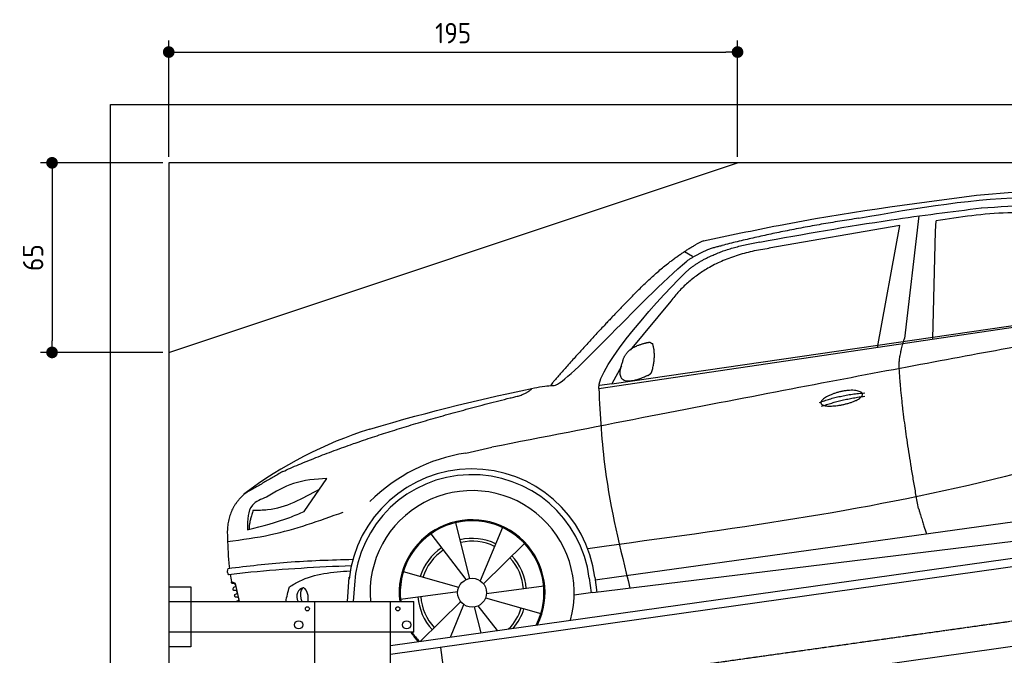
# Model space of a CAD drawing. Header units: millimetres. Extents: x -311 to 6440, y -244 to 5841.
# Tile 4 of 7: x -311 to 3065, y 3662 to 5841. Entities that reach past the tile are written whole.
import ezdxf

# ---------------------------------------------------------------- set-up
doc = ezdxf.new("R2010")
doc.units = ezdxf.units.MM
doc.linetypes.add('GEN3', pattern=[6.25, 5, -1.25])
for name, color, linetype in [('3', 6, 'GEN3'), ('CAR', 1, 'Continuous'), ('SICHTBARE_KANTEN_DIN_', 7, 'Continuous')]:
    doc.layers.add(name, color=color, linetype=linetype)
doc.layers.add('AM_0', color=7, linetype='Continuous', lineweight=50)
doc.layers.add('AM_5', color=3, linetype='Continuous', lineweight=25)
doc.styles.get("Standard").update_dxf_attribs({"font": 'ISOCP.SHX'})
doc.dimstyles.new('KLAUS_DXF', dxfattribs={"dimscale": 20, "dimtxt": 3.5, "dimasz": 2, "dimexe": 2, "dimexo": 1, "dimgap": 1.5, "dimtad": 1, "dimlfac": 0.1, "dimdsep": 46, "dimtxsty": 'STANDARD', "dimblk": 'DOT', "dimcen": 2, "dimclrd": 256, "dimclre": 256, "dimclrt": 2, "dimadec": 0, "dimazin": 0, "dimtfac": 1, "dimtmove": 2, "dimatfit": 3, "dimfxl": 1, "dimtolj": 1, "dimarcsym": 0})

# ---------------------------------------------------------------- blocks, each defined once
blk = doc.blocks.new('_DOT')
at = {"color": 0, "linetype": 'ByBlock'}
blk.add_line((-0.5, 0), (-1, 0), dxfattribs=at)
at = {"color": 0, "linetype": 'ByBlock', "const_width": 0.5}
blk.add_lwpolyline([(-0.25, 0, 1), (0.25, 0, 1)], format="xyb", close=True, dxfattribs=at)
blk = doc.blocks.new('*D6')
at = {"layer": 'AM_5', "lineweight": -2, "transparency": 16777216}
for p, q in [((200, 5370), (200, 5769.6)), ((2150, 5370), (2150, 5769.6)), ((240, 5729.6), (2110, 5729.6))]:
    blk.add_line(p, q, dxfattribs=at)
at = {"layer": 'DEFPOINTS', "color": 0, "transparency": 16777216}
for p in [(2150, 5729.6), (200, 5350), (2150, 5350)]:
    blk.add_point(p, dxfattribs=at)
at = {"layer": 'AM_5', "lineweight": -2, "transparency": 16777216, "xscale": 40, "yscale": 40, "zscale": 40, "rotation": 180}
blk.add_blockref('_DOT', (200, 5729.6), dxfattribs=at)
at = {"layer": 'AM_5', "lineweight": -2, "transparency": 16777216, "xscale": 40, "yscale": 40, "zscale": 40}
blk.add_blockref('_DOT', (2150, 5729.6), dxfattribs=at)
at = {"layer": 'AM_5', "color": 2, "transparency": 16777216, "insert": (1175, 5794.6), "char_height": 70, "attachment_point": 5}
blk.add_mtext('\\A1;195', dxfattribs=at)
blk = doc.blocks.new('*D8')
at = {"layer": 'AM_5', "lineweight": -2, "transparency": 16777216}
for p, q in [((180, 5350), (-240, 5350)), ((-200, 5310), (-200, 4740)), ((180.1, 4700), (-240, 4700))]:
    blk.add_line(p, q, dxfattribs=at)
at = {"layer": 'DEFPOINTS', "color": 0, "transparency": 16777216}
for p in [(200, 5350), (-200, 4700), (200.1, 4700)]:
    blk.add_point(p, dxfattribs=at)
at = {"layer": 'AM_5', "lineweight": -2, "transparency": 16777216, "xscale": 40, "yscale": 40, "zscale": 40}
for p, rotation in [((-200, 5350), 90), ((-200, 4700), 270)]:
    blk.add_blockref('_DOT', p, dxfattribs=dict(at, rotation=rotation))
at = {"layer": 'AM_5', "color": 2, "transparency": 16777216, "insert": (-265, 5025), "char_height": 70, "attachment_point": 5, "rotation": 90}
blk.add_mtext('\\A1;65', dxfattribs=at)
blk = doc.blocks.new('car_150_')
at = {"layer": 'CAR'}
for p, q in [((6993.7, 5277.2), (7129.2, 5288.8)), ((6796.4, 5203.8), (6750.1, 4783)), ((6731.9, 5170.4), (6283.3, 5089.2)), ((6657.9, 4752.4), (6731.9, 5170.4)), ((6853.7, 5152.6), (6855.4, 5188)), ((6848, 4782.8), (6853.7, 5152.6)), ((5993.7, 5075.5), (6021.3, 5060)), ((5703.5, 4603.8), (7806, 4931.3)), ((5748.6, 4619.9), (7887.1, 4949.3)), ((5948.1, 4905.6), (5809.7, 4736.5)), ((5780.5, 4681.2), (5748.6, 4619.9)), ((5748.6, 4619.9), (5707.7, 4614.5)), ((5249.2, 4379.1), (5338.8, 4399.4)), ((4697.5, 4174.8), (4774.2, 4288.5)), ((7646, 4233.7), (5761.2, 3956.2)), ((5689.3, 3904.2), (7721.3, 4169.7)), ((5267.2, 3949.5), (5216.9, 4139.6)), ((5377, 4125.1), (5302.6, 3941.6)), ((5131.5, 4101.3), (5253.2, 3945.1)), ((5313.4, 3931.7), (5452.9, 4070.3)), ((5734.4, 4063.7), (5670.2, 4054.4)), ((4848.5, 3866.9), (4853.3, 3950.1)), ((5228.7, 3918.3), (5038.9, 3969.8)), ((5676.1, 3953), (5682.6, 3903)), ((5695.3, 3956.7), (5702.3, 3904.6)), ((5761.2, 3956.2), (5696.7, 3946.7)), ((4463, 3925.5), (4449.3, 3931.7)), ((4478.1, 3864), (4463, 3925.5)), ((4871, 3924.2), (4867.7, 3867.1)), ((5520.5, 3924.4), (5324.3, 3897.1)), ((5029.4, 3876.7), (5225.5, 3904)), ((5321.2, 3882.8), (5511, 3831.3)), ((5689.3, 3904.2), (5624.9, 3894.7)), ((5693.6, 3903), (5693.4, 3904.4)), ((5236.4, 3869.4), (5098.3, 3732.1)), ((5201.8, 3747.5), (5247.2, 3859.5)), ((5282.7, 3851.6), (5306.1, 3763)), ((5362.6, 3771.4), (5296.6, 3856))]:
    blk.add_line(p, q, dxfattribs=at)
blk.add_circle((5274.9, 3900.5), 49.6, dxfattribs=at)
for centre, radius, start, end in [((6122, 4949.8), 174.5, 111.2882, 121.9546), ((5356.2, 3104.6), 1422.1, 107.8766, 127.519), ((5347.7, 3787.7), 599.5, 99.4563, 135.2463), ((5274.9, 3900.5), 424.2, 7.6054, 174.1435), ((5274.9, 3900.5), 404.6, 7.4461, 176.652), ((5274.9, 3900.5), 350, 344.7595, 185.4081), ((5274.9, 3900.5), 250, 334.2204, 187.3999), ((5274.9, 3900.5), 246.4, 333.6424, 187.5031), ((5274.9, 3900.5), 186.2, 64.7762, 103.2667), ((5274.9, 3900.5), 186.2, 124.7762, 163.2667), ((5274.9, 3900.5), 176.5, 64.6018, 103.1816), ((5274.9, 3900.5), 176.5, 124.6018, 163.1816), ((5274.9, 3900.5), 176.5, 4.6018, 43.1816), ((5274.9, 3900.5), 186.2, 4.7762, 43.2667), ((5274.9, 3900.5), 186.2, 184.7762, 223.2667), ((5274.9, 3900.5), 176.5, 184.6018, 223.1816), ((5274.9, 3900.5), 176.5, 315.6124, 343.1816), ((5274.9, 3900.5), 186.2, 319.3932, 343.2667), ((5274.9, 3900.5), 250, 213.2019, 222.6786), ((5274.9, 3900.5), 246.4, 213.7482, 223.2566), ((5274.9, 3900.5), 350, 217.4387, 217.626)]:
    blk.add_arc(centre, radius, start, end, dxfattribs=at)
for centre, major_axis, ratio, start_param, end_param in [((4699.7, 3882.5), (4.4, -29.4), 0.870747, 3.078863, 5.190641), ((4699.8, 3882.5), (-4.4, 29.6), 0.439627, 4.05108, 8.39242), ((4699.7, 3882.6), (4.4, -29.5), 0.784824, 3.019947, 3.143719)]:
    blk.add_ellipse(centre, major_axis=major_axis, ratio=ratio, start_param=start_param, end_param=end_param, dxfattribs=at)
for points, degree, knots in [([(6058.7, 5112.4), (6144.2, 5131.5), (6453.2, 5200.5), (6766.8, 5245), (6993.6, 5277.2)], 3, [0, 0, 0, 0, 262.813629, 949.636575, 949.636575, 949.636575, 949.636575]), ([(6590.3, 5194.3), (6790.1, 5231.4), (7055.2, 5280.6), (7323.2, 5267.8), (7389.2, 5264.7)], 3, [0, 0, 0, 0, 605.994997, 803.781644, 803.781644, 803.781644, 803.781644]), ([(6252.1, 5110.1), (6401.8, 5138.2), (6653.7, 5185.6), (6907.8, 5219.4), (7011, 5233.1)], 3, [0, 0, 0, 0, 456.745059, 768.877533, 768.877533, 768.877533, 768.877533]), ([(7010.2, 5233), (7130.8, 5242.4), (7438, 5266.3), (7702.5, 5100), (7863.2, 4999)], 3, [0, 0, 0, 0, 355.261483, 904.814862, 904.814862, 904.814862, 904.814862]), ([(7280.4, 5213.4), (7220.4, 5216.3), (7078, 5223.2), (6937, 5200.9), (6855.4, 5188)], 3, [0, 0, 0, 0, 179.578451, 426.729981, 426.729981, 426.729981, 426.729981]), ([(5483, 4604.3), (5494.7, 4606.5), (5516.1, 4610.4), (5537.7, 4612.2), (5547.5, 4613)], 3, [0, 0, 0, 0, 35.619977, 65.088393, 65.088393, 65.088393, 65.088393]), ([(5703.5, 4603.8), (5709.3, 4511.2), (5723.7, 4280), (5781.3, 4055.4), (5815.9, 3920.7)], 3, [0, 0, 0, 0, 277.59112, 693.570767, 693.570767, 693.570767, 693.570767]), ([(6465.7, 4559.3), (6463.6, 4567.3), (6482, 4586.6), (6560.8, 4618.6), (6657.6, 4599.5), (6576.9, 4555.6), (6492.9, 4543.8), (6467.7, 4551.3), (6465.7, 4559.3)], 5, [0, 0, 0, 0, 0, 0, 0.300106, 0.500106, 0.700106, 1, 1, 1, 1, 1, 1]), ([(7654.8, 4478.5), (7470.6, 4420.5), (6844.5, 4223.3), (6193.7, 4129.8), (5734.4, 4063.7)], 3, [0, 0, 0, 0, 579.00444, 1967.110779, 1967.110779, 1967.110779, 1967.110779]), ([(4774.2, 4288.5), (4734.9, 4285.3), (4660.9, 4279.4), (4597.6, 4240.9), (4567.9, 4222.9)], 3, [0, 0, 0, 0, 116.380747, 219.102854, 219.102854, 219.102854, 219.102854]), ([(4567.9, 4222.9), (4549.3, 4215.3), (4503.1, 4196.4), (4503, 4144.5), (4502.9, 4113.4)], 3, [0, 0, 0, 0, 55.914644, 138.985336, 138.985336, 138.985336, 138.985336]), ([(4521.8, 4177.7), (4538.5, 4177.9), (4619.5, 4178.7), (4691.9, 4219.3), (4749.3, 4251.6)], 3, [0, 0, 0, 0, 49.860743, 241.440865, 241.440865, 241.440865, 241.440865]), ([(4435.2, 4069.4), (4484.9, 4076.4), (4620.6, 4095.5), (4749.3, 4143.2), (4831, 4173.4)], 3, [0, 0, 0, 0, 150.106975, 410.193991, 410.193991, 410.193991, 410.193991]), ([(4506.8, 4110.9), (4554.4, 4123.4), (4619.5, 4140.5), (4680.9, 4167.5), (4697.5, 4174.8)], 3, [0, 0, 0, 0, 147.159719, 201.348086, 201.348086, 201.348086, 201.348086]), ([(4434.3, 4093), (4435.5, 4060.6), (4436.9, 4022.1), (4441.6, 3983.8), (4442.4, 3977.7)], 3, [0, 0, 0, 0, 97.108013, 115.616313, 115.616313, 115.616313, 115.616313]), ([(4502.9, 4113.4), (4502.8, 4112.3), (4502.6, 4109.8), (4505.2, 4110.5), (4506.8, 4110.9)], 3, [0, 0, 0, 0, 2.598862, 6.284951, 6.284951, 6.284951, 6.284951]), ([(4437.7, 3977.1), (4505, 3985.7), (4647.1, 4004), (4790.2, 4009.1), (4865.6, 4011.8)], 3, [0, 0, 0, 0, 203.297538, 429.475842, 429.475842, 429.475842, 429.475842]), ([(4860.2, 3989.6), (4745.2, 3983.2), (4604.7, 3975.4), (4465.2, 3958.6), (4439.9, 3955.5)], 3, [0, 0, 0, 0, 345.382791, 421.716813, 421.716813, 421.716813, 421.716813]), ([(4439.9, 3955.5), (4438, 3959.3), (4434.5, 3966.3), (4436.7, 3973.7), (4437.7, 3977.1)], 3, [0, 0, 0, 0, 12.224254, 22.465372, 22.465372, 22.465372, 22.465372]), ([(4648.5, 3915.5), (4659.8, 3922.6), (4721.6, 3961.3), (4796, 3967.3), (4856.8, 3972.2)], 3, [0, 0, 0, 0, 39.727462, 217.617343, 217.617343, 217.617343, 217.617343]), ([(4452, 3925), (4451.6, 3925.3), (4449.8, 3926.3), (4449.6, 3929.2), (4449.4, 3931.1), (4449.3, 3931.7)], 3, [0, 0, 0, 0, 1.427923, 5.828292, 7.478143, 7.478143, 7.478143, 7.478143]), ([(4455.1, 3908.2), (4455.8, 3910.1), (4457.4, 3914.2), (4466.6, 3914.3), (4462.3, 3926.1), (4455.8, 3925.4), (4452, 3925)], 3, [0, 0, 0, 0, 5.656821, 12.3267, 20.012637, 30.346325, 30.346325, 30.346325, 30.346325]), ([(4457.8, 3901.6), (4457.4, 3901.8), (4455.6, 3902.8), (4455.4, 3905.7), (4455.1, 3907.7), (4455.1, 3908.2)], 3, [0, 0, 0, 0, 1.427923, 5.828292, 7.478143, 7.478143, 7.478143, 7.478143]), ([(4461, 3884.9), (4461.7, 3886.7), (4463.2, 3890.7), (4472.4, 3890.8), (4468.1, 3902.7), (4461.5, 3902), (4457.8, 3901.6)], 3, [0, 0, 0, 0, 5.495934, 12.165813, 19.85175, 30.185438, 30.185438, 30.185438, 30.185438]), ([(4463.7, 3878.2), (4463.2, 3878.5), (4461.5, 3879.5), (4461.3, 3882.4), (4461, 3884.3), (4461, 3884.9)], 3, [0, 0, 0, 0, 1.427923, 5.828292, 7.478143, 7.478143, 7.478143, 7.478143]), ([(4467.9, 3864), (4468.3, 3864.8), (4470.3, 3867.4), (4478.3, 3867.4), (4474, 3879.3), (4467.4, 3878.6), (4463.7, 3878.2)], 3, [2.682731, 2.682731, 2.682731, 2.682731, 5.656821, 12.3267, 20.012637, 30.346325, 30.346325, 30.346325, 30.346325])]:
    blk.add_open_spline(points, degree=degree, knots=knots, dxfattribs=at)
for points, degree in [([(6590.3, 5194.3), (6342.2, 5155.3), (6121.6, 5097.1)], 2), ([(5803.2, 4907.4), (5922.7, 5036.5), (6029.7, 5097.9)], 2), ([(6013, 5017.6), (6096.2, 5083.6), (6251.3, 5110.3)], 2), ([(6284.4, 5088.8), (6061.8, 5056.7), (5948.1, 4905.6)], 2), ([(6123.2, 5096.2), (6065.8, 5086.5), (6002.6, 5043)], 2), ([(5547.5, 4613), (5577.3, 4598.4), (5843.2, 4907.6), (6002.6, 5043)], 3), ([(5703.8, 4603.3), (5695, 4674.1), (5922.8, 4934.4), (6013, 5017.6)], 3), ([(7979.4, 4899), (7725, 4888.3), (5338.8, 4399.4)], 2), ([(5803.2, 4907.4), (5732.5, 4835), (5644.3, 4736.7), (5532.9, 4612.6), (5539.4, 4612.3)], 4), ([(5837.6, 4753), (5865, 4763.1), (5877.9, 4763.9)], 2), ([(5877.9, 4763.9), (5884.9, 4758.8), (5887.3, 4759.1)], 2), ([(6732.8, 4687.3), (6731.1, 4718.4), (6750.1, 4783)], 2), ([(5785.9, 4700), (5794.1, 4735.6), (5837.6, 4753)], 2), ([(5883.9, 4659.5), (5901.1, 4713.7), (5887.3, 4759.1)], 2), ([(5871.8, 4649.8), (5747.2, 4591.7), (5785.9, 4700)], 2), ([(5871.8, 4649.8), (5877.4, 4652.5), (5883.9, 4659.5)], 2), ([(6803, 4201), (6743.7, 4508.9), (6732.8, 4687.3)], 2), ([(4919.6, 4458.1), (5131.9, 4523.6), (5319.2, 4569), (5483, 4604.3)], 3), ([(5399.6, 4569.1), (5453.7, 4579.5), (5474.4, 4601.9)], 2), ([(6460.2, 4561.7), (6532.3, 4589.4), (6615.8, 4595.9)], 2), ([(4622.5, 4310.5), (4903.3, 4440.5), (5399.6, 4569.1)], 2), ([(6467.2, 4548.7), (6538.3, 4574), (6615.5, 4584.7)], 2), ([(4622.5, 4310.5), (4492.9, 4233.7)], 1), ([(4492.9, 4233.7), (4430.6, 4178.8), (4434.3, 4093)], 2), ([(6803, 4201), (6822.6, 4138.3), (6831.4, 4112.8)], 2), ([(4521.8, 4177.7), (4507.9, 4132), (4508.6, 4113.8)], 2), ([(4508.6, 4113.8), (4511.9, 4114.1), (4510.2, 4111.7)], 2), ([(4445.5, 3956.2), (4446.7, 3948), (4448, 3939.9), (4449.3, 3931.7)], 3), ([(4637.5, 3865.3), (4639.1, 3881.6), (4643.8, 3898.6), (4648.5, 3915.5)], 3)]:
    blk.add_open_spline(points, degree=degree, dxfattribs=at)

msp = doc.modelspace()

# ---------------------------------------------------------------- linework, layer by layer
for p, q in [((0, 0), (0, 5550)), ((0, 5550), (5699.984, 5550)), ((199.991, 4700), (2149.991, 5350)), ((960.471, 3695.177), (3439.311, 4043.555)), ((3446.457, 4014.264), (960.471, 3664.882)), ((200.471, 3896.222), (275.471, 3896.222)), ((200.471, 3896.222), (275.471, 3896.222)), ((275.471, 3896.222), (275.471, 3691.222)), ((275.471, 3896.222), (275.471, 3691.222)), ((200.471, 3846.222), (1040.471, 3846.222)), ((700.471, 2226.222), (700.471, 3846.222)), ((960.471, 306.222), (960.471, 3846.222)), ((1040.471, 3741.222), (1040.471, 3846.222)), ((3665.196, 3772.353), (960.471, 3392.228)), ((1040.471, 3741.222), (200.471, 3741.222)), ((275.471, 3691.222), (200.471, 3691.222)), ((275.471, 3691.222), (200.471, 3691.222)), ((1131.21, 3688.878), (1163.777, 3457.155))]:
    msp.add_line(p, q)
for centre, radius in [((675.471, 3821.222), 7), ((985.471, 3821.222), 7), ((645.471, 3766.222), 14), ((1015.471, 3766.222), 14)]:
    msp.add_circle(centre, radius)
at = {"layer": '3'}
msp.add_line((423.881, 3404.67), (5431.289, 4108.416), dxfattribs=at)
at = {"layer": 'SICHTBARE_KANTEN_DIN_'}
for p, q in [((5499.991, 5350), (199.991, 5350)), ((199.995, 5350), (200.471, 299.995))]:
    msp.add_line(p, q, dxfattribs=at)

# ---------------------------------------------------------------- block references
at = {"layer": 'AM_0', "rotation": 359.5505213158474}
msp.add_blockref('car_150_', (-4065.316, 17.427), dxfattribs=at)

# ---------------------------------------------------------------- dimensions: what is measured, and where the dimension line sits
at = {"layer": 'AM_5'}
dim = msp.add_linear_dim(base=(2149.991, 5729.633), p1=(199.995, 5350), p2=(2149.991, 5350), dimstyle='KLAUS_DXF', override={"dimtzin": 7}, dxfattribs=at)
dim.commit()
dim.dimension.update_dxf_attribs({"geometry": '*D6', "text_midpoint": (1174.993, 5794.633)})
dim = msp.add_linear_dim(base=(-200, 4700.022), p1=(199.995, 5350), p2=(200.057, 4700.022), angle=90, dimstyle='KLAUS_DXF', override={"dimtol": 0, "dimlim": 0, "dimtp": 0, "dimtm": 0, "dimtfac": 1, "dimtdec": 2, "dimtolj": 1, "dimtzin": 7}, dxfattribs=at)
dim.commit()
dim.dimension.update_dxf_attribs({"geometry": '*D8', "text_midpoint": (-265, 5025.011)})

doc.saveas('drawing.dxf')
